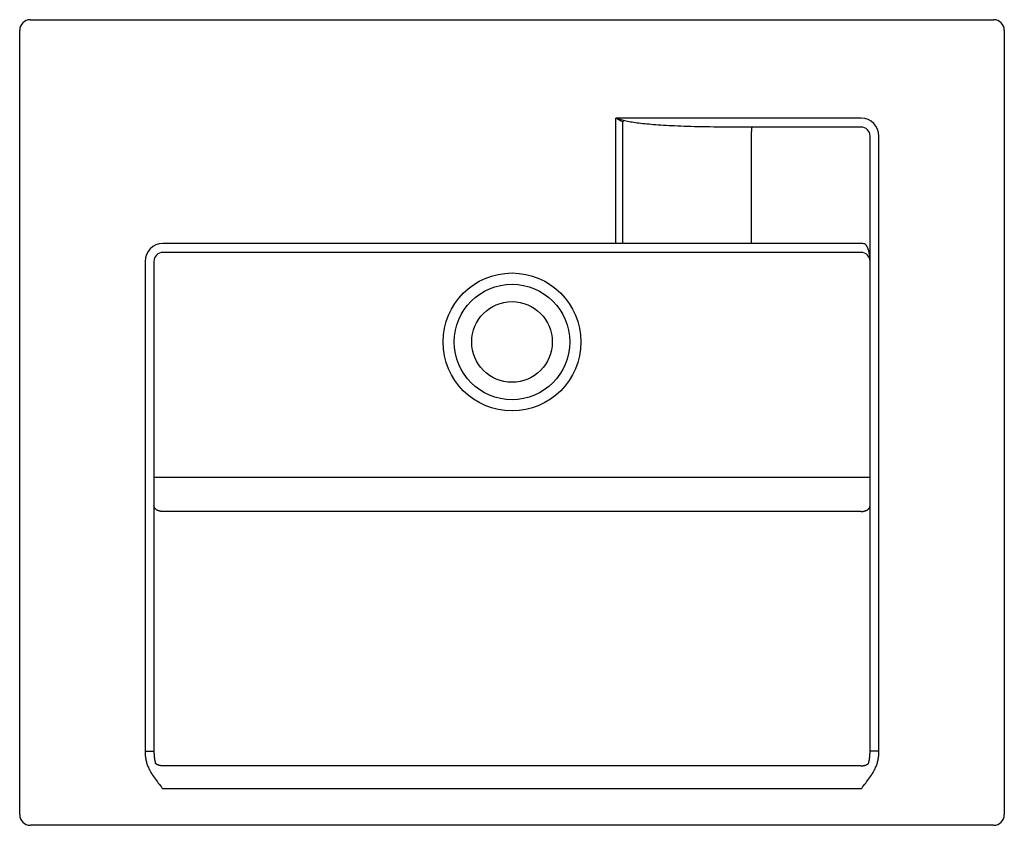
# Model space of a CAD drawing. Header units: millimetres. Extents: x -0.275 to 0.275, y -0.45 to 0.
import ezdxf

# ---------------------------------------------------------------- set-up
doc = ezdxf.new("R2010")
doc.units = ezdxf.units.MM
doc.layers.add('BLOCKS', color=3, linetype='Continuous')

msp = doc.modelspace()

# ---------------------------------------------------------------- linework, layer by layer
at = {"layer": 'BLOCKS'}
for p, q in [((-0.2690000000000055, 0), (0.2690000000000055, 0)), ((-0.2749999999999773, -0.4440000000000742), (-0.2749999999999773, -0.006000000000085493)), ((0.2749999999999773, -0.006000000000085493), (0.2749999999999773, -0.4440000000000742)), ((0.06044757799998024, -0.05574885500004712), (0.05800881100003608, -0.05500000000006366)), ((0.05800881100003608, -0.125), (0.05800881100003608, -0.05500000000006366)), ((0.19500000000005, -0.05500000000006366), (0.05800881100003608, -0.05500000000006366)), ((0.06237021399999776, -0.05633285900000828), (0.06044757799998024, -0.05574885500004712)), ((0.06197372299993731, -0.05713257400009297), (0.06066593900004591, -0.05643467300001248)), ((0.06205999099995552, -0.05695230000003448), (0.06197372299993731, -0.05713257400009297)), ((0.06214763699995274, -0.05677282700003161), (0.06205999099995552, -0.05695230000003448)), ((0.06223627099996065, -0.05659495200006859), (0.06214763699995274, -0.05677282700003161)), ((0.19500000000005, -0.06000000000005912), (0.120199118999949, -0.06000000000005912)), ((0.2000000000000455, -0.4085692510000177), (0.2000000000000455, -0.06500000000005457)), ((0.2050000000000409, -0.4085692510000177), (0.2050000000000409, -0.06500000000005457)), ((0.19500000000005, -0.125), (-0.1949999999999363, -0.125)), ((0.19500000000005, -0.1299999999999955), (-0.1949999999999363, -0.1299999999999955)), ((-0.2050000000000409, -0.1350000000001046), (-0.2050000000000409, -0.4085692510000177)), ((-0.2000000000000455, -0.1350000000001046), (-0.2000000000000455, -0.4085692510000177)), ((-0.2000000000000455, -0.2555180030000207), (0.2000000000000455, -0.2555180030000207)), ((0.19500000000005, -0.2747235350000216), (-0.1949999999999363, -0.2747235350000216)), ((-0.2050000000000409, -0.4085692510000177), (-0.2000000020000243, -0.4085692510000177)), ((0.2050000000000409, -0.4085692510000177), (0.2000000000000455, -0.4085692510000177)), ((0.19500000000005, -0.4168168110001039), (-0.1949999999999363, -0.4168168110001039)), ((0.19500000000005, -0.4296204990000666), (-0.1949999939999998, -0.4296205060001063)), ((0.2690000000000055, -0.450000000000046), (-0.2690000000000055, -0.450000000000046))]:
    msp.add_line(p, q, dxfattribs=at)
for points in [[(0.06066593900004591, -0.05643467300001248, 0), (0.05845356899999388, -0.05524115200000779, 0), (0.05800881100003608, -0.05500000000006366, 0)], [(0.06197309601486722, -0.125, 0), (0.06197372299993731, -0.05713257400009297, 0)], [(0.06237021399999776, -0.05633285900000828, 0), (0.06232550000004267, -0.05641946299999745, 0), (0.06223627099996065, -0.05659495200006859, 0)], [(0.120199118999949, -0.06000000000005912, 0), (0.1176427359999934, -0.05999547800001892, 0), (0.1151629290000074, -0.05998238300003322, 0), (0.1127596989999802, -0.05996141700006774, 0), (0.1104356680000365, -0.05993334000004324, 0), (0.1081882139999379, -0.05989879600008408, 0), (0.1060094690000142, -0.05985816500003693, 0), (0.1038992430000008, -0.0598119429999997, 0), (0.1018577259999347, -0.05976066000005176, 0), (0.09987762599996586, -0.05970448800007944, 0), (0.09795869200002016, -0.05964380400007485, 0), (0.09610117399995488, -0.05957901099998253, 0), (0.09429852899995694, -0.05951014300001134, 0), (0.09255002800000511, -0.05943746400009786, 0), (0.09085640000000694, -0.05936130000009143, 0), (0.08921328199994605, -0.05928164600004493, 0), (0.08762055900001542, -0.05919873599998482, 0), (0.08607834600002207, -0.05911280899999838, 0), (0.08458263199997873, -0.05902377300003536, 0), (0.08313339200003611, -0.05893182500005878, 0), (0.08173065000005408, -0.05883714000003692, 0), (0.08037046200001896, -0.05873950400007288, 0), (0.07905273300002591, -0.05863908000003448, 0), (0.07777755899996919, -0.05853598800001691, 0), (0.076541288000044, -0.05842984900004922, 0), (0.07534360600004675, -0.0583207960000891, 0), (0.07418482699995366, -0.05820889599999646, 0), (0.07306223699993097, -0.05809358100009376, 0), (0.07197509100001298, -0.05797494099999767, 0), (0.07092413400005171, -0.05785300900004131, 0), (0.06990888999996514, -0.05772704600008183, 0), (0.06892939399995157, -0.0575973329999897, 0), (0.06798561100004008, -0.05746366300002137, 0), (0.06707695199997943, -0.05732443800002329, 0), (0.06620289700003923, -0.05718032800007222, 0), (0.0653639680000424, -0.05703065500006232, 0), (0.06456113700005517, -0.05687157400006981, 0), (0.06379473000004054, -0.05670165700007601, 0), (0.06306442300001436, -0.05652209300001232, 0), (0.06237021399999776, -0.05633285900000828, 0)], [(0.1340806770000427, -0.06000000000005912, 0), (0.1340618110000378, -0.06000339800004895, 0), (0.1340429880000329, -0.06001358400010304, 0), (0.1340242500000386, -0.0600305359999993, 0), (0.1340056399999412, -0.06005421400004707, 0), (0.1339871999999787, -0.06008456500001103, 0), (0.1339689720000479, -0.06012152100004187, 0), (0.1339509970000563, -0.06016499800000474, 0), (0.1339333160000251, -0.0602148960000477, 0), (0.1339159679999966, -0.06027110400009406, 0), (0.1338989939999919, -0.06033349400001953, 0), (0.1338824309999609, -0.06040192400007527, 0), (0.1338663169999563, -0.06047623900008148, 0), (0.1338506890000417, -0.06055627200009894, 0), (0.1338355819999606, -0.06064184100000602, 0), (0.1338210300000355, -0.06073275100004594, 0), (0.1338070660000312, -0.06082879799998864, 0), (0.1337937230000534, -0.06092976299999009, 0), (0.1337810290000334, -0.06103541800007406, 0), (0.133769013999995, -0.06114552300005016, 0), (0.1337577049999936, -0.06125982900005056, 0), (0.1337471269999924, -0.06137807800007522, 0), (0.1337373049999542, -0.06150000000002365, 0), (0.1337282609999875, -0.06162532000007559, 0), (0.1337200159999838, -0.06175375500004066, 0), (0.1337125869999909, -0.061885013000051, 0), (0.1337059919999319, -0.06201879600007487, 0), (0.1337002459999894, -0.06215480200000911, 0), (0.1336953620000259, -0.06229272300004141, 0), (0.1336913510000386, -0.06243224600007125, 0), (0.133688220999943, -0.06257305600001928, 0), (0.1336859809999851, -0.06271483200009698, 0), (0.1336846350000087, -0.06285725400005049, 0), (0.1336835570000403, -0.1252180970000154, 0)], [(0.2000000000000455, -0.1349999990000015, 0), (0.1999953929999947, -0.1345030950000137, 0), (0.1999821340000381, -0.1340240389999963, 0), (0.1999610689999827, -0.1335628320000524, 0), (0.1999330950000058, -0.1331198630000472, 0), (0.199898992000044, -0.1326947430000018, 0), (0.1998592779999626, -0.1322863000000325, 0), (0.1998146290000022, -0.1318950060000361, 0), (0.1997656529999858, -0.1315203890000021, 0), (0.199712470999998, -0.1311598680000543, 0), (0.1996554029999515, -0.1308127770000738, 0), (0.1995950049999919, -0.1304797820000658, 0), (0.1995315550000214, -0.1301602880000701, 0), (0.1994655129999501, -0.1298546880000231, 0), (0.1993971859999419, -0.129562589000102, 0), (0.199326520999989, -0.1292822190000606, 0), (0.1992536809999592, -0.1290131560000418, 0), (0.199179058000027, -0.128755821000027, 0), (0.1991028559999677, -0.1285097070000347, 0), (0.1990253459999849, -0.1282749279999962, 0), (0.1989467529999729, -0.1280513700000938, 0), (0.1988671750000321, -0.1278381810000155, 0), (0.1987868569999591, -0.1276354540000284, 0), (0.1987059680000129, -0.1274430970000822, 0), (0.1986244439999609, -0.1272599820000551, 0), (0.1985423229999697, -0.1270858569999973, 0), (0.1984598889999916, -0.1269209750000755, 0), (0.1983774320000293, -0.1267649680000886, 0), (0.1982951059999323, -0.1266179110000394, 0), (0.1982130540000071, -0.1264797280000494, 0), (0.1981315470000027, -0.1263498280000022, 0), (0.1980508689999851, -0.1262284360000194, 0), (0.1979709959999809, -0.1261153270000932, 0), (0.1978917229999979, -0.1260092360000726, 0), (0.1978131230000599, -0.1259100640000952, 0), (0.1977353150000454, -0.125817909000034, 0), (0.1976581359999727, -0.1257318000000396, 0), (0.1975815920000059, -0.1256516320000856, 0), (0.197505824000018, -0.1255775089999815, 0), (0.19743086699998, -0.1255087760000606, 0), (0.1973568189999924, -0.1254454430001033, 0), (0.1972837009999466, -0.1253874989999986, 0), (0.1972114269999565, -0.1253342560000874, 0), (0.1971399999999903, -0.1252854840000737, 0), (0.1970695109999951, -0.1252414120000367, 0), (0.1970000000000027, -0.1252020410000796, 0)], [(-0.1949999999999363, -0.2747235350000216, 0), (-0.1952180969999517, -0.2747204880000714, 0), (-0.1954357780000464, -0.2747113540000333, 0), (-0.1956526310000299, -0.2746961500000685, 0), (-0.1958682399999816, -0.2746749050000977, 0), (-0.1960821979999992, -0.2746476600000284, 0), (-0.1962940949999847, -0.2746144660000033, 0), (-0.1965035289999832, -0.2745753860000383, 0), (-0.1967101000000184, -0.2745304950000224, 0), (-0.1969134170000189, -0.2744798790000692, 0), (-0.1971130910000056, -0.2744236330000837, 0), (-0.1973087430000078, -0.2743618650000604, 0), (-0.1974999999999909, -0.2742946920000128, 0), (-0.1976864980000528, -0.2742222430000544, 0), (-0.1978678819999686, -0.2741446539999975, 0), (-0.1980438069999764, -0.274062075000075, 0), (-0.1982139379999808, -0.2739746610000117, 0), (-0.1983779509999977, -0.2738825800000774, 0), (-0.1985355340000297, -0.2737860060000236, 0), (-0.198686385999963, -0.2736851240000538, 0), (-0.1988302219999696, -0.2735801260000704, 0), (-0.1989667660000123, -0.2734712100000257, 0), (-0.1990957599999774, -0.2733585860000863, 0), (-0.199216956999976, -0.2732424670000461, 0), (-0.1993301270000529, -0.2731230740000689, 0), (-0.1994350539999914, -0.2730006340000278, 0), (-0.1995315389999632, -0.2728753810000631, 0), (-0.1996193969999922, -0.2727475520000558, 0), (-0.1996984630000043, -0.2726173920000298, 0), (-0.1997685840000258, -0.2724851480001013, 0), (-0.1998296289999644, -0.2723510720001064, 0), (-0.1998814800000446, -0.2722154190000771, 0), (-0.1999240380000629, -0.2720784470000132, 0), (-0.1999572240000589, -0.2719404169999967, 0), (-0.1999809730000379, -0.2718015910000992, 0), (-0.1999952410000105, -0.2716622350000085, 0), (-0.2000000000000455, -0.2715226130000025, 0)], [(0.19500000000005, -0.2747235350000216, 0), (0.1952180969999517, -0.2747204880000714, 0), (0.1954357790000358, -0.2747113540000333, 0), (0.1956526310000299, -0.2746961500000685, 0), (0.195868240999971, -0.2746749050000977, 0), (0.1960821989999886, -0.2746476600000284, 0), (0.1962940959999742, -0.2746144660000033, 0), (0.1965035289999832, -0.2745753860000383, 0), (0.1967101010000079, -0.2745304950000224, 0), (0.1969134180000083, -0.2744798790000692, 0), (0.197113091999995, -0.2744236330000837, 0), (0.1973087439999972, -0.2743618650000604, 0), (0.1974999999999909, -0.2742946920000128, 0), (0.1976864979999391, -0.2742222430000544, 0), (0.1978678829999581, -0.2741446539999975, 0), (0.1980438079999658, -0.274062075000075, 0), (0.1982139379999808, -0.2739746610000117, 0), (0.1983779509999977, -0.2738825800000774, 0), (0.1985355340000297, -0.2737860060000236, 0), (0.1986863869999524, -0.2736851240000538, 0), (0.198830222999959, -0.2735801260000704, 0), (0.1989667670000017, -0.2734712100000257, 0), (0.1990957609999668, -0.2733585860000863, 0), (0.1992169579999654, -0.2732424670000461, 0), (0.1993301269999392, -0.2731230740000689, 0), (0.1994350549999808, -0.2730006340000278, 0), (0.1995315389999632, -0.2728753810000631, 0), (0.1996193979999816, -0.2727475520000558, 0), (0.1996984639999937, -0.2726173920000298, 0), (0.1997685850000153, -0.2724851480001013, 0), (0.1998296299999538, -0.2723510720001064, 0), (0.1998814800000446, -0.2722154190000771, 0), (0.1999240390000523, -0.2720784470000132, 0), (0.1999572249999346, -0.2719404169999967, 0), (0.1999809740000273, -0.2718015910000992, 0), (0.199995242, -0.2716622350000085, 0), (0.2000000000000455, -0.2715226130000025, 0)], [(-0.2050000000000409, -0.4085692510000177, 0), (-0.204990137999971, -0.40922012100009, 0), (-0.2049649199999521, -0.409859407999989, 0), (-0.2049243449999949, -0.4104871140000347, 0), (-0.2048678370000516, -0.4111032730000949, 0), (-0.2047959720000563, -0.4117078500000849, 0), (-0.2047104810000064, -0.4123007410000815, 0), (-0.2046115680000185, -0.4128818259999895, 0), (-0.204499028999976, -0.4134512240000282, 0), (-0.2043739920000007, -0.4140091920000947, 0), (-0.2042366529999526, -0.4145557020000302, 0), (-0.2040868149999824, -0.4150907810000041, 0), (-0.2039250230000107, -0.4156147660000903, 0), (-0.2037514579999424, -0.4161277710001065, 0), (-0.2035659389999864, -0.4166296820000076, 0), (-0.2033684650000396, -0.4171204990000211, 0)], [(-0.2000000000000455, -0.4085692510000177, 0), (-0.1999956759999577, -0.4090865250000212, 0), (-0.1999829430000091, -0.4095949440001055, 0), (-0.1999621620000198, -0.4100942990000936, 0), (-0.1999337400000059, -0.4105842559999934, 0), (-0.1998980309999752, -0.411064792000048, 0), (-0.1998552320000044, -0.4115361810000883, 0), (-0.1998056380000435, -0.4119982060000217, 0), (-0.1997495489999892, -0.4124507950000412, 0), (-0.1996870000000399, -0.4128944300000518, 0), (-0.1996182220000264, -0.4133289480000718, 0), (-0.1995434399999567, -0.4137542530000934, 0), (-0.1994625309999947, -0.4141708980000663, 0), (-0.1993755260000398, -0.4145789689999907, 0), (-0.199282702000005, -0.4149781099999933, 0), (-0.1991842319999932, -0.415368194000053, 0)], [(0.1991842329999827, -0.415368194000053, 0), (0.1992826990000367, -0.414978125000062, 0), (0.1993755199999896, -0.414579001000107, 0), (0.1994625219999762, -0.414170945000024, 0), (0.1995434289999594, -0.4137543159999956, 0), (0.1996182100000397, -0.4133290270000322, 0), (0.19968698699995, -0.4128945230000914, 0), (0.199749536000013, -0.4124508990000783, 0), (0.1998056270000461, -0.4119983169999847, 0), (0.1998552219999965, -0.4115362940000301, 0), (0.1998980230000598, -0.411064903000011, 0), (0.1999337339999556, -0.410584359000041, 0), (0.1999621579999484, -0.4100943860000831, 0), (0.1999829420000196, -0.4095950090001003, 0), (0.1999956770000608, -0.4090865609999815, 0), (0.2000000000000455, -0.4085692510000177, 0)], [(0.203368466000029, -0.4171204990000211, 0), (0.2035659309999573, -0.4166297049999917, 0), (0.2037514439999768, -0.4161278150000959, 0), (0.2039250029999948, -0.4156148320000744, 0), (0.2040867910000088, -0.4150908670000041, 0), (0.2042366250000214, -0.4145558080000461, 0), (0.2043739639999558, -0.4140093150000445, 0), (0.204499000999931, -0.4134513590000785, 0), (0.2046115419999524, -0.4128819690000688, 0), (0.2047104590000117, -0.412300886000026, 0), (0.2047959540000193, -0.4117079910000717, 0), (0.2048678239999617, -0.4111034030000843, 0), (0.2049243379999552, -0.4104872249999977, 0), (0.2049649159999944, -0.4098594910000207, 0), (0.2049901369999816, -0.4092201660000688, 0), (0.2050000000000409, -0.4085692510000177, 0)], [(-0.2033684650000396, -0.4171204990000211, 0), (-0.203091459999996, -0.4177617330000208, 0), (-0.2027840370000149, -0.418419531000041, 0), (-0.2024461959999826, -0.4190938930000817, 0), (-0.202078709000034, -0.4197848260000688, 0), (-0.2016808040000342, -0.4204923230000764, 0), (-0.2012501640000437, -0.4212163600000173, 0), (-0.2007809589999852, -0.4219634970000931, 0), (-0.2002790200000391, -0.4227271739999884, 0), (-0.199759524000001, -0.423487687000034, 0), (-0.1992189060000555, -0.4242464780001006, 0), (-0.1986607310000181, -0.4250021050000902, 0), (-0.1981108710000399, -0.4257305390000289, 0), (-0.1975793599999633, -0.4264186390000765, 0), (-0.1970561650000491, -0.4270795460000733, 0), (-0.1960206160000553, -0.428371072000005, 0)], [(-0.1949999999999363, -0.4168168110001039, 0), (-0.1952065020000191, -0.4168140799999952, 0), (-0.1954126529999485, -0.4168058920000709, 0), (-0.1956180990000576, -0.4167922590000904, 0), (-0.1958224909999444, -0.4167732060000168, 0), (-0.1960254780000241, -0.4167487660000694, 0), (-0.1962267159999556, -0.4167189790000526, 0), (-0.1964258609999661, -0.4166838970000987, 0), (-0.1966225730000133, -0.4166435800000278, 0), (-0.1968165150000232, -0.4165980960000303, 0), (-0.1970073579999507, -0.4165475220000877, 0), (-0.1971947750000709, -0.4164919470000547, 0), (-0.1973784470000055, -0.416431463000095, 0), (-0.1975580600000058, -0.4163661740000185, 0), (-0.1977333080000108, -0.4162961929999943, 0), (-0.1979038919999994, -0.4162216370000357, 0), (-0.19806951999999, -0.4161426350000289, 0), (-0.1982299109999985, -0.4160593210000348, 0), (-0.1983847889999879, -0.4159718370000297, 0), (-0.1985338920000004, -0.4158803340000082, 0), (-0.1986769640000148, -0.4157849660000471, 0), (-0.1988137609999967, -0.4156858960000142, 0), (-0.1989440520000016, -0.4155832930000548, 0), (-0.1990676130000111, -0.4154773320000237, 0), (-0.1991842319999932, -0.415368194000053, 0)], [(0.19500000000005, -0.4168168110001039, 0), (0.1952065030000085, -0.4168140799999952, 0), (0.1954126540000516, -0.4168058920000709, 0), (0.195618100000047, -0.4167922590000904, 0), (0.1958224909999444, -0.4167732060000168, 0), (0.1960254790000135, -0.4167487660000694, 0), (0.196226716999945, -0.4167189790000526, 0), (0.1964258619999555, -0.4166838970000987, 0), (0.1966225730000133, -0.4166435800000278, 0), (0.1968165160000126, -0.4165980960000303, 0), (0.1970073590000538, -0.4165475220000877, 0), (0.1971947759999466, -0.4164919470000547, 0), (0.1973784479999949, -0.416431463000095, 0), (0.1975580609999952, -0.4163661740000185, 0), (0.1977333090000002, -0.4162961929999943, 0), (0.1979038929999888, -0.4162216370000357, 0), (0.1980695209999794, -0.4161426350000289, 0), (0.1982299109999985, -0.4160593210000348, 0), (0.1983847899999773, -0.4159718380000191, 0), (0.1985338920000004, -0.4158803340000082, 0), (0.1986769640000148, -0.4157849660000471, 0), (0.1988137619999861, -0.4156858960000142, 0), (0.1989440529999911, -0.4155832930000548, 0), (0.1990676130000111, -0.4154773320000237, 0), (0.1991842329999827, -0.415368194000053, 0)], [(0.1970560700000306, -0.4270796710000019, 0), (0.1975791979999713, -0.4264188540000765, 0), (0.1981107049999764, -0.4257307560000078, 0), (0.1986606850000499, -0.425002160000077, 0), (0.1992190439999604, -0.4242462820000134, 0), (0.199759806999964, -0.4234872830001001, 0), (0.2002793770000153, -0.4227266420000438, 0), (0.2007813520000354, -0.4219628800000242, 0), (0.2012505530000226, -0.4212157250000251, 0), (0.2016811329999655, -0.4204917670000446, 0), (0.2020789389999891, -0.4197844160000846, 0), (0.2024463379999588, -0.4190936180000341, 0), (0.2027841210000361, -0.4184193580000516, 0), (0.2030914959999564, -0.4177616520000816, 0), (0.203368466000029, -0.4171204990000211, 0)], [(-0.1960206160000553, -0.428371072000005, 0), (-0.1955082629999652, -0.4290016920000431, 0), (-0.1949999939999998, -0.4296205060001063, 0)], [(0.19500000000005, -0.4296204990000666, 0), (0.1955082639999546, -0.4290016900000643, 0), (0.1960206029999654, -0.4283710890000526, 0), (0.1970560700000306, -0.4270796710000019, 0)]]:
    msp.add_polyline3d(points, dxfattribs=at)
for radius in [0.03850781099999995, 0.03226086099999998, 0.0225]:
    msp.add_circle((0, -0.1800000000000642), radius, dxfattribs=at)
for centre, radius, start, end in [((-0.2690000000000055, -0.006000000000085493), 0.006, 90, 180), ((0.2690000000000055, -0.006000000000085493), 0.006, 0, 90), ((0.19500000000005, -0.06500000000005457), 0.009999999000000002, 0, 90), ((0.19500000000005, -0.06500000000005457), 0.005000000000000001, 0, 90), ((-0.1949999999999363, -0.1350000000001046), 0.00999999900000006, 90, 180), ((0.19500000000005, -0.1350000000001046), 0.01, 78.46303538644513, 90), ((-0.1949999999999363, -0.1350000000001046), 0.005000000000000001, 90, 180), ((0.19500000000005, -0.1350000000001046), 0.005000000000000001, 0, 90), ((-0.2690000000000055, -0.4440000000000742), 0.006, 180, 270), ((0.2690000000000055, -0.4440000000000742), 0.006, 270, 0)]:
    msp.add_arc(centre, radius, start, end, dxfattribs=at)

doc.saveas('drawing.dxf')
